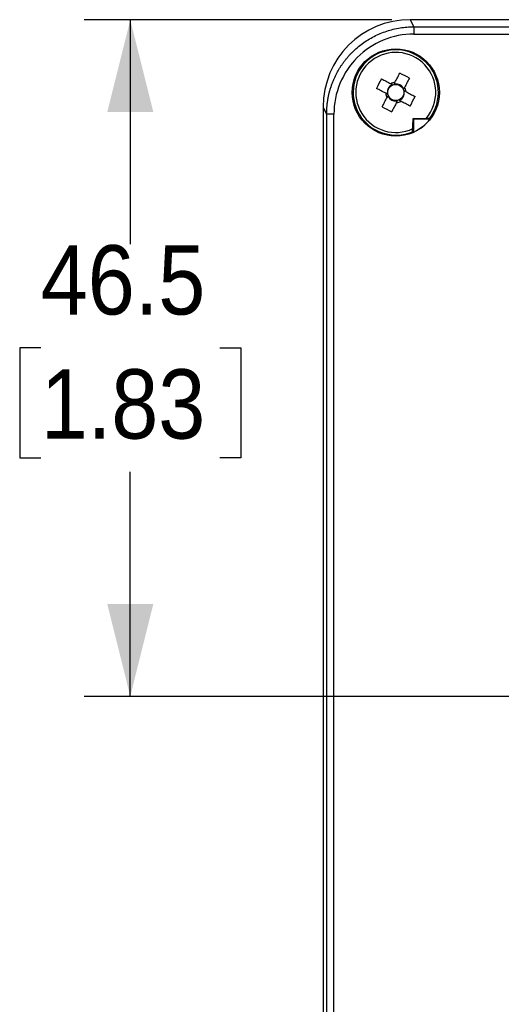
# Model space of a CAD drawing. Header units: millimetres. Extents: x 13 to 559, y 0 to 392.
# Tile 8 of 12: x 387 to 420, y 205 to 273. Entities that reach past the tile are written whole.
import ezdxf

# ---------------------------------------------------------------- set-up
doc = ezdxf.new("R2010")
doc.units = ezdxf.units.MM
doc.linetypes.add('SLD-Solid', pattern=[0])
doc.layers.add('DIMENSIONS', color=140, linetype='SLD-Solid', lineweight=25)
doc.styles.add('SLDTEXTSTYLE0', font='GOTHIC.TTF', dxfattribs={"width": 0.913})
doc.dimstyles.new('SLDDIMSTYLE2', dxfattribs={"dimtxt": 4.7625, "dimasz": 6.35, "dimexe": 0, "dimexo": 0.0625, "dimgap": 1.190625, "dimtad": 0, "dimtih": 1, "dimtoh": 1, "dimdec": 1, "dimrnd": 1e-09, "dimzin": 12, "dimdsep": 46, "dimtxsty": 'SLDTEXTSTYLE0', "dimsah": 1, "dimcen": 0.09, "dimadec": 0, "dimazin": 3, "dimtfac": 1, "dimtdec": 1, "dimtofl": 0, "dimtmove": 0, "dimatfit": 3, "dimfxl": 0, "dimfrac": 2, "dimtolj": 1, "dimtzin": 12, "dimarcsym": 0})

# ---------------------------------------------------------------- blocks, each defined once
blk = doc.blocks.new('_D_8')
at = {"layer": 'DIMENSIONS'}
for p, q in [((412.509, 273.152), (391.347, 273.152)), ((394.522, 273.152), (394.522, 257.729)), ((388.364, 250.603), (386.913, 250.603)), ((386.913, 250.603), (386.913, 243.043)), ((400.68, 250.603), (402.132, 250.603)), ((402.132, 250.603), (402.132, 243.043)), ((386.913, 243.043), (388.364, 243.043)), ((402.132, 243.043), (400.68, 243.043)), ((394.522, 226.652), (394.522, 242.075)), ((421.489, 226.652), (391.347, 226.652))]:
    blk.add_line(p, q, dxfattribs=at)
for points in [[(394.522, 273.152), (392.935, 266.802), (396.11, 266.802)], [(394.522, 226.652), (396.11, 233.002), (392.935, 233.002)]]:
    blk.add_solid(points, dxfattribs=at)
at = {"layer": 'DIMENSIONS', "char_height": 4.7625, "attachment_point": 1, "style": 'SLDTEXTSTYLE0'}
for s, insert in [('46.5', (388.364, 257.654)), ('1.83', (388.364, 249.126))]:
    blk.add_mtext(s, dxfattribs=dict(at, insert=insert))

msp = doc.modelspace()

# ---------------------------------------------------------------- linework, layer by layer
for p, q in [((413.779, 273.152), (414.023, 272.663)), ((434.273, 273.152), (413.779, 273.152)), ((414.023, 272.663), (414.023, 272.164)), ((414.023, 272.663), (430.31, 272.663)), ((414.023, 272.164), (430.285, 272.164)), ((412.516, 268.711), (412.486, 268.654)), ((412.689, 268.765), (412.746, 268.735)), ((412.202, 268.113), (412.172, 268.056)), ((413.344, 268.42), (413.287, 268.45)), ((413.368, 268.191), (413.398, 268.248)), ((412.225, 267.884), (412.282, 267.854)), ((412.823, 267.569), (412.88, 267.539)), ((413.053, 267.593), (413.083, 267.65)), ((407.785, 267.152), (408.029, 266.664)), ((407.785, 267.152), (407.785, 166.152)), ((408.029, 266.664), (408.029, 166.64)), ((408.528, 266.664), (408.029, 266.664)), ((408.528, 166.64), (408.528, 266.664)), ((413.972, 266.366), (414.023, 266.332)), ((414.023, 266.332), (415.159, 266.332)), ((414.023, 265.428), (414.023, 266.332)), ((414.899, 266.394), (415.129, 266.394)), ((415.159, 266.332), (415.129, 266.394)), ((413.93, 265.455), (413.93, 265.652))]:
    msp.add_line(p, q)
at = {"flags": 128}
for points in [[(412.73, 268.843), (412.772, 268.923), (412.814, 269.003), (412.856, 269.082), (412.898, 269.162), (412.939, 269.241), (412.981, 269.32), (413.022, 269.398), (413.063, 269.477)], [(411.805, 269.086), (411.883, 269.044), (411.962, 269.003), (412.04, 268.962), (412.119, 268.92), (412.199, 268.878), (412.278, 268.836), (412.358, 268.795), (412.438, 268.753)], [(413.718, 269.132), (413.677, 269.054), (413.636, 268.975), (413.594, 268.896), (413.553, 268.817), (413.511, 268.738), (413.469, 268.658), (413.427, 268.579), (413.385, 268.499)], [(412.093, 268.098), (412.013, 268.14), (411.934, 268.182), (411.854, 268.223), (411.775, 268.265), (411.696, 268.307), (411.617, 268.348), (411.539, 268.389), (411.46, 268.431)], [(413.476, 268.206), (413.556, 268.164), (413.636, 268.123), (413.715, 268.081), (413.794, 268.039), (413.873, 267.997), (413.952, 267.956), (414.031, 267.915), (414.109, 267.873)], [(411.851, 267.172), (411.892, 267.25), (411.934, 267.329), (411.975, 267.408), (412.017, 267.487), (412.058, 267.566), (412.1, 267.646), (412.142, 267.725), (412.184, 267.805)], [(412.839, 267.461), (412.797, 267.381), (412.755, 267.301), (412.713, 267.222), (412.672, 267.142), (412.63, 267.063), (412.589, 266.984), (412.547, 266.906), (412.506, 266.828)], [(413.765, 267.218), (413.686, 267.26), (413.608, 267.301), (413.529, 267.342), (413.45, 267.384), (413.371, 267.426), (413.291, 267.468), (413.211, 267.509), (413.132, 267.551)]]:
    msp.add_lwpolyline(points, dxfattribs=at)
for radius in [3, 0.556]:
    msp.add_circle((412.785, 268.152), radius)
for centre, radius, start, end in [((412.785, 268.152), 2.93, 323.12733, 293.01699), ((412.785, 268.152), 2.75, 319.63875, 295.40421), ((408.151, 259.343), 11.261, 60.37428, 64.13991), ((421.593, 263.519), 11.261, 150.37431, 154.14027), ((412.785, 268.152), 0.694, 94.49649, 120.01802), ((412.785, 268.152), 0.584, 112.95693, 120.71419), ((412.785, 268.152), 0.584, 93.80032, 101.55758), ((412.785, 268.152), 0.694, 184.49649, 210.01802), ((412.785, 268.152), 0.584, 183.80032, 191.55758), ((412.785, 268.152), 0.584, 22.95693, 30.71419), ((412.785, 268.152), 0.584, 3.80032, 11.55758), ((412.785, 268.152), 0.694, 4.49649, 30.01802), ((412.785, 268.152), 0.584, 202.95693, 210.71419), ((412.785, 268.152), 0.584, 273.80032, 281.55758), ((412.785, 268.152), 0.694, 274.49649, 300.01802), ((412.785, 268.152), 0.584, 292.95693, 300.71419), ((403.976, 272.785), 11.261, 330.37431, 334.14027), ((417.418, 276.961), 11.261, 240.37419, 244.14), ((244.961, 267.845), 169.017, 359.26197, 359.49864), ((412.932, 535.842), 269.478, 270.22122, 270.41431), ((412.785, 268.152), 2.992, 294.44526, 322.53568)]:
    msp.add_arc(centre, radius, start, end)
for centre, major_axis, ratio, start_param, end_param in [((413.787, 267.144), (2.686, -5.377), 0.998288, 2.678904, 4.24833), ((412.726, 268.183), (0.469, -0.247), 0.992081, 2.521378, 3.761807), ((412.816, 268.211), (0.247, 0.469), 0.992081, 5.662971, 6.9034), ((412.844, 268.121), (0.469, -0.247), 0.992081, 5.662971, 6.9034), ((412.754, 268.093), (0.247, 0.469), 0.992081, 2.521378, 3.761807), ((415.384, 268.152), (3.899, 0), 0.745432, 4.330447, 4.355842)]:
    msp.add_ellipse(centre, major_axis=major_axis, ratio=ratio, start_param=start_param, end_param=end_param)
for points, knots in [([(408.029, 266.664), (408.03, 266.747), (408.032, 266.912), (408.047, 267.158), (408.072, 267.401), (408.107, 267.64), (408.15, 267.875), (408.203, 268.106), (408.263, 268.332), (408.332, 268.554), (408.408, 268.77), (408.492, 268.981), (408.582, 269.186), (408.679, 269.386), (408.782, 269.579), (408.891, 269.767), (409.005, 269.949), (409.124, 270.124), (409.248, 270.293), (409.376, 270.456), (409.508, 270.613), (409.644, 270.763), (409.845, 270.971), (410.123, 271.228), (410.49, 271.519), (410.88, 271.78), (411.289, 272.01), (411.716, 272.208), (412.158, 272.372), (412.613, 272.501), (413.077, 272.594), (413.548, 272.652), (413.864, 272.66), (414.023, 272.663)], [0, 0, 0, 0, 0.02643, 0.052599, 0.078506, 0.104152, 0.129537, 0.15466, 0.179523, 0.204123, 0.228463, 0.252542, 0.276359, 0.299916, 0.323211, 0.346246, 0.36902, 0.391533, 0.413785, 0.435776, 0.457507, 0.478977, 0.500187, 0.549751, 0.599405, 0.649151, 0.698988, 0.748919, 0.798944, 0.849064, 0.899279, 0.949591, 1, 1, 1, 1]), ([(414.023, 272.164), (413.303, 272.164), (412.584, 272.021), (411.255, 271.47), (410.646, 271.062), (409.629, 270.044), (409.222, 269.434), (408.671, 268.104), (408.528, 267.384), (408.528, 266.664)], [0, 0, 0, 0, 0.25, 0.25, 0.5, 0.5, 0.75, 0.75, 1, 1, 1, 1]), ([(412.557, 268.69), (412.528, 268.705), (412.5, 268.72), (412.473, 268.734), (412.461, 268.74), (412.449, 268.746), (412.438, 268.753)], [0, 0, 0, 0, 0.001092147, 0.001092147, 0.001092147, 0.001570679, 0.001570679, 0.001570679, 0.001570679]), ([(412.668, 268.724), (412.683, 268.753), (412.698, 268.781), (412.712, 268.808), (412.718, 268.82), (412.724, 268.832), (412.73, 268.843)], [0, 0, 0, 0, 0.001092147, 0.001092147, 0.001092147, 0.001570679, 0.001570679, 0.001570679, 0.001570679]), ([(412.093, 268.098), (412.125, 268.081), (412.157, 268.064), (412.191, 268.046), (412.198, 268.043), (412.205, 268.039), (412.212, 268.035)], [0, 0, 0, 0, 0.001296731, 0.001296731, 0.001296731, 0.001570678, 0.001570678, 0.001570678, 0.001570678]), ([(413.323, 268.38), (413.338, 268.409), (413.352, 268.437), (413.367, 268.464), (413.373, 268.476), (413.379, 268.487), (413.385, 268.499)], [0, 0, 0, 0, 0.001092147, 0.001092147, 0.001092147, 0.001570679, 0.001570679, 0.001570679, 0.001570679]), ([(413.476, 268.206), (413.445, 268.223), (413.412, 268.24), (413.379, 268.258), (413.371, 268.261), (413.364, 268.265), (413.357, 268.269)], [0, 0, 0, 0, 0.001296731, 0.001296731, 0.001296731, 0.001570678, 0.001570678, 0.001570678, 0.001570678]), ([(412.247, 267.924), (412.232, 267.895), (412.217, 267.867), (412.203, 267.84), (412.196, 267.828), (412.19, 267.817), (412.184, 267.805)], [0, 0, 0, 0, 0.001092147, 0.001092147, 0.001092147, 0.001570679, 0.001570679, 0.001570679, 0.001570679]), ([(412.839, 267.461), (412.856, 267.492), (412.873, 267.524), (412.89, 267.558), (412.894, 267.565), (412.898, 267.572), (412.902, 267.58)], [0, 0, 0, 0, 0.001296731, 0.001296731, 0.001296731, 0.001570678, 0.001570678, 0.001570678, 0.001570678]), ([(413.013, 267.614), (413.042, 267.599), (413.069, 267.584), (413.096, 267.57), (413.108, 267.564), (413.12, 267.558), (413.132, 267.551)], [0, 0, 0, 0, 0.001092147, 0.001092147, 0.001092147, 0.001570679, 0.001570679, 0.001570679, 0.001570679])]:
    msp.add_open_spline(points, degree=3, knots=knots)

# ---------------------------------------------------------------- dimensions: what is measured, and where the dimension line sits
at = {"layer": 'DIMENSIONS'}
dim = msp.add_linear_dim(base=(394.522, 226.652), p1=(413.779, 273.152), p2=(422.759, 226.652), angle=90, dimstyle='SLDDIMSTYLE2', dxfattribs=at)
dim.commit()
dim.dimension.update_dxf_attribs({"geometry": '_D_8', "text_midpoint": (394.522, 249.902), "dimtype": 160})

doc.saveas('drawing.dxf')
